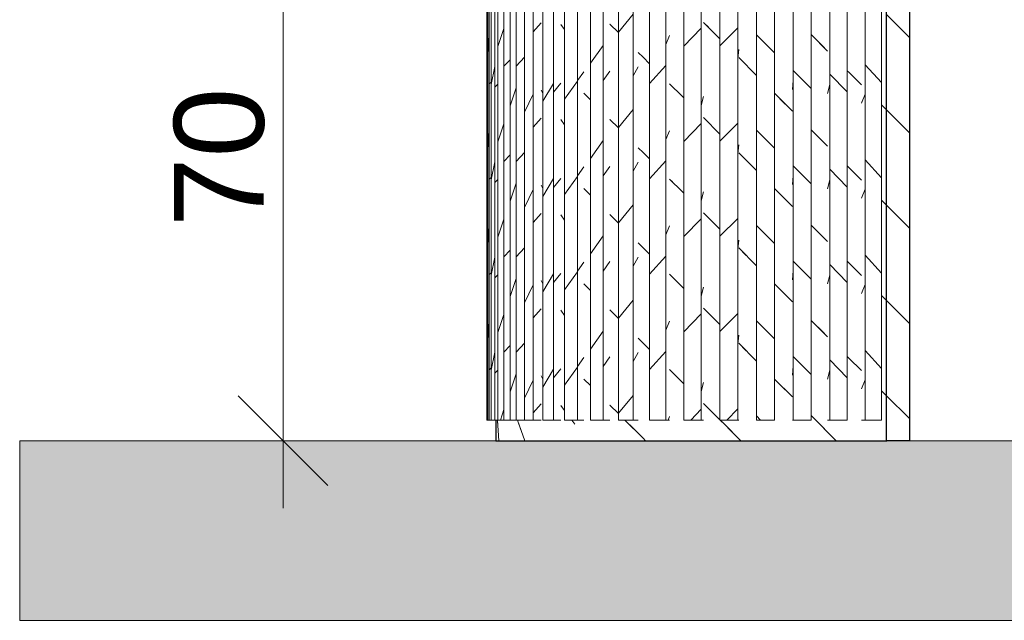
# Model space of a CAD drawing. Header units: millimetres. Extents: x -13164574 to -13156240, y -53157 to -50057.
# Tile 3 of 6: x -13160054 to -13158959, y -53157 to -52488. Entities that reach past the tile are written whole.
import ezdxf

# ---------------------------------------------------------------- set-up
doc = ezdxf.new("R2010")
doc.units = ezdxf.units.MM
doc.header["$MEASUREMENT"] = 0
for name, color, linetype in [('FACADE Meuble 1_5_0', 7, 'Continuous'), ('FACADE Meuble 1_5_AAG constr Poteaux', 7, 'Continuous'), ('FACADE Meuble 1_5_BQN 2 COTATIONS PC', 7, 'Continuous')]:
    doc.layers.add(name, color=color, linetype=linetype)
doc.styles.add('STYLE_GENERE_1', font='txt')

msp = doc.modelspace()

# ---------------------------------------------------------------- hatches: boundary and pattern name
at = {"layer": 'FACADE Meuble 1_5_0', "linetype": 'Continuous', "lineweight": 18, "true_color": 0xb3b3b3}
msp.add_hatch(color=253, dxfattribs=at).paths.add_polyline_path([(-13156240, -52956.8), (-13160054.2, -52956.8), (-13160054.2, -53156.8), (-13156240, -53156.8)])

# ---------------------------------------------------------------- linework, layer by layer
at = {"layer": 'FACADE Meuble 1_5_0', "color": 7, "linetype": 'Continuous', "lineweight": 30}
for p, q in [((-13159089.8, -52956.8), (-13159089.8, -52256.8)), ((-13159064.3, -52256.8), (-13159064.3, -52956.8)), ((-13159524.4, -52933.8), (-13159524.4, -52956.8)), ((-13159524.4, -52956.8), (-13159520.7, -52956.8)), ((-13159520.7, -52956.8), (-13159509.7, -52956.8)), ((-13159509.7, -52956.8), (-13159491.7, -52956.8)), ((-13159491.7, -52956.8), (-13159467.1, -52956.8)), ((-13159467.1, -52956.8), (-13159436.5, -52956.8)), ((-13159436.5, -52956.8), (-13159400.7, -52956.8)), ((-13159400.7, -52956.8), (-13159360.6, -52956.8)), ((-13159360.6, -52956.8), (-13159317.1, -52956.8)), ((-13159317.1, -52956.8), (-13159271.3, -52956.8)), ((-13159271.3, -52956.8), (-13159224.4, -52956.8)), ((-13159224.4, -52956.8), (-13159177.4, -52956.8)), ((-13159177.4, -52956.8), (-13159131.7, -52956.8)), ((-13159131.7, -52956.8), (-13159089.8, -52956.8)), ((-13159089.8, -52956.8), (-13159089.3, -52956.8)), ((-13159064.3, -52956.8), (-13159089.3, -52956.8))]:
    msp.add_line(p, q, dxfattribs=at)
at = {"layer": 'FACADE Meuble 1_5_0', "color": 1, "linetype": 'Continuous', "lineweight": 5}
for p, q in [((-13159064.3, -52508), (-13159089.8, -52482.4)), ((-13159064.3, -52508), (-13159089.8, -52482.4)), ((-13159447.9, -52499), (-13159452.2, -52493.2)), ((-13159388, -52502.4), (-13159397.5, -52493)), ((-13159397.3, -52493.1), (-13159397.5, -52493)), ((-13159275.1, -52509.3), (-13159293.4, -52491)), ((-13159287.9, -52496.5), (-13159293.4, -52491)), ((-13159155.4, -52522.9), (-13159173.7, -52504.6)), ((-13159158.9, -52519.4), (-13159173.7, -52504.6)), ((-13159360.6, -52529.9), (-13159365.9, -52524.5)), ((-13159364.5, -52526), (-13159365.9, -52524.5)), ((-13159353.4, -52537), (-13159360.6, -52529.9)), ((-13159234.4, -52550), (-13159254.2, -52530.1)), ((-13159245.9, -52538.4), (-13159254.2, -52530.1)), ((-13159131.7, -52546.6), (-13159133.4, -52544.9)), ((-13159131.7, -52546.6), (-13159133.4, -52544.9)), ((-13159117.7, -52560.6), (-13159131.7, -52546.6)), ((-13159117.7, -52560.6), (-13159131.7, -52546.6)), ((-13159317.1, -52573.3), (-13159331.1, -52559.4)), ((-13159327.8, -52562.6), (-13159331.1, -52559.4)), ((-13159472.2, -52569.9), (-13159474.1, -52566.4)), ((-13159419.2, -52577.3), (-13159426.6, -52569.9)), ((-13159426.5, -52570), (-13159426.6, -52569.9)), ((-13159194.5, -52589.9), (-13159214.4, -52570)), ((-13159202.4, -52582), (-13159214.4, -52570)), ((-13159315.3, -52575.1), (-13159317.1, -52573.3)), ((-13159089.8, -52588.5), (-13159095.3, -52583)), ((-13159089.8, -52588.5), (-13159095.3, -52583)), ((-13159064.3, -52614), (-13159089.8, -52588.5)), ((-13159064.3, -52614), (-13159089.8, -52588.5)), ((-13159447.9, -52605), (-13159452.2, -52599.3)), ((-13159388, -52608.4), (-13159397.5, -52599)), ((-13159397.3, -52599.1), (-13159397.5, -52599)), ((-13159275.1, -52615.4), (-13159293.4, -52597.1)), ((-13159287.9, -52602.6), (-13159293.4, -52597.1)), ((-13159155.4, -52629), (-13159173.7, -52610.7)), ((-13159158.9, -52625.4), (-13159173.7, -52610.7)), ((-13159360.6, -52635.9), (-13159365.9, -52630.6)), ((-13159364.5, -52632), (-13159365.9, -52630.6)), ((-13159353.4, -52643.1), (-13159360.6, -52635.9)), ((-13159234.4, -52656.1), (-13159254.2, -52636.2)), ((-13159245.9, -52644.5), (-13159254.2, -52636.2)), ((-13159131.7, -52652.7), (-13159133.4, -52650.9)), ((-13159131.7, -52652.7), (-13159133.4, -52650.9)), ((-13159117.7, -52666.7), (-13159131.7, -52652.7)), ((-13159117.7, -52666.7), (-13159131.7, -52652.7)), ((-13159317.1, -52679.4), (-13159331.1, -52665.4)), ((-13159327.8, -52668.7), (-13159331.1, -52665.4)), ((-13159472.2, -52676), (-13159474.1, -52672.4)), ((-13159419.2, -52683.3), (-13159426.6, -52676)), ((-13159426.5, -52676.1), (-13159426.6, -52676)), ((-13159315.3, -52681.2), (-13159317.1, -52679.4)), ((-13159194.5, -52695.9), (-13159214.4, -52676.1)), ((-13159202.4, -52688), (-13159214.4, -52676.1)), ((-13159089.8, -52694.5), (-13159095.3, -52689)), ((-13159089.8, -52694.5), (-13159095.3, -52689)), ((-13159275.1, -52721.4), (-13159293.4, -52703.1)), ((-13159287.9, -52708.6), (-13159293.4, -52703.1)), ((-13159064.3, -52720.1), (-13159089.8, -52694.5)), ((-13159064.3, -52720.1), (-13159089.8, -52694.5)), ((-13159447.9, -52711.1), (-13159452.2, -52705.3)), ((-13159388, -52714.5), (-13159397.5, -52705.1)), ((-13159397.3, -52705.2), (-13159397.5, -52705.1)), ((-13159155.4, -52735.1), (-13159173.7, -52716.7)), ((-13159158.9, -52731.5), (-13159173.7, -52716.7)), ((-13159360.6, -52742), (-13159365.9, -52736.6)), ((-13159364.5, -52738.1), (-13159365.9, -52736.6)), ((-13159353.4, -52749.1), (-13159360.6, -52742)), ((-13159234.4, -52762.1), (-13159254.2, -52742.2)), ((-13159245.9, -52750.6), (-13159254.2, -52742.2)), ((-13159131.7, -52758.8), (-13159133.4, -52757)), ((-13159131.7, -52758.8), (-13159133.4, -52757)), ((-13159117.7, -52772.7), (-13159131.7, -52758.8)), ((-13159117.7, -52772.7), (-13159131.7, -52758.8)), ((-13159472.2, -52782), (-13159474.1, -52778.5)), ((-13159317.1, -52785.5), (-13159331.1, -52771.5)), ((-13159327.8, -52774.7), (-13159331.1, -52771.5)), ((-13159419.2, -52789.4), (-13159426.6, -52782)), ((-13159426.5, -52782.1), (-13159426.6, -52782)), ((-13159315.3, -52787.3), (-13159317.1, -52785.5)), ((-13159194.5, -52802), (-13159214.4, -52782.1)), ((-13159202.4, -52794.1), (-13159214.4, -52782.1)), ((-13159089.8, -52800.6), (-13159095.3, -52795.1)), ((-13159089.8, -52800.6), (-13159095.3, -52795.1)), ((-13159064.3, -52826.2), (-13159089.8, -52800.6)), ((-13159064.3, -52826.2), (-13159089.8, -52800.6)), ((-13159447.9, -52817.2), (-13159452.2, -52811.4)), ((-13159388, -52820.6), (-13159397.5, -52811.2)), ((-13159397.3, -52811.3), (-13159397.5, -52811.2)), ((-13159275.1, -52827.5), (-13159293.4, -52809.2)), ((-13159287.9, -52814.7), (-13159293.4, -52809.2)), ((-13159155.4, -52841.1), (-13159173.7, -52822.8)), ((-13159158.9, -52837.6), (-13159173.7, -52822.8)), ((-13159360.6, -52848.1), (-13159365.9, -52842.7)), ((-13159364.5, -52844.2), (-13159365.9, -52842.7)), ((-13159353.4, -52855.2), (-13159360.6, -52848.1)), ((-13159234.4, -52868.2), (-13159254.2, -52848.3)), ((-13159245.9, -52856.6), (-13159254.2, -52848.3)), ((-13159131.7, -52864.8), (-13159133.4, -52863.1)), ((-13159131.7, -52864.8), (-13159133.4, -52863.1)), ((-13159117.7, -52878.8), (-13159131.7, -52864.8)), ((-13159117.7, -52878.8), (-13159131.7, -52864.8)), ((-13159317.1, -52891.5), (-13159331.1, -52877.6)), ((-13159327.8, -52880.8), (-13159331.1, -52877.6)), ((-13159472.2, -52888.1), (-13159474.1, -52884.6)), ((-13159419.2, -52895.5), (-13159426.6, -52888.1)), ((-13159426.5, -52888.2), (-13159426.6, -52888.1)), ((-13159194.5, -52908.1), (-13159214.4, -52888.2)), ((-13159202.4, -52900.2), (-13159214.4, -52888.2)), ((-13159315.3, -52893.3), (-13159317.1, -52891.5)), ((-13159089.8, -52906.7), (-13159095.3, -52901.2)), ((-13159089.8, -52906.7), (-13159095.3, -52901.2)), ((-13159064.3, -52932.2), (-13159089.8, -52906.7)), ((-13159064.3, -52932.2), (-13159089.8, -52906.7)), ((-13159447.9, -52923.2), (-13159452.2, -52917.5)), ((-13159388, -52926.6), (-13159397.5, -52917.2)), ((-13159397.3, -52917.3), (-13159397.5, -52917.2)), ((-13159275.1, -52933.6), (-13159293.4, -52915.2)), ((-13159287.9, -52920.8), (-13159293.4, -52915.2)), ((-13159145.8, -52956.8), (-13159173.7, -52928.9)), ((-13159158.9, -52943.6), (-13159173.7, -52928.9)), ((-13159521.1, -52956.8), (-13159522.7, -52933.8)), ((-13159522.1, -52941.4), (-13159522.7, -52933.8)), ((-13159492.1, -52956.8), (-13159500.5, -52933.8)), ((-13159496.5, -52944.8), (-13159500.5, -52933.8)), ((-13159436.5, -52938.4), (-13159440, -52933.8)), ((-13159436.5, -52938.4), (-13159440, -52933.8)), ((-13159360.6, -52954.1), (-13159380.9, -52933.8)), ((-13159370.7, -52944), (-13159380.9, -52933.8)), ((-13159271.3, -52937.3), (-13159274.8, -52933.8)), ((-13159271.3, -52937.3), (-13159273, -52935.7)), ((-13159251.8, -52956.8), (-13159271.3, -52937.3)), ((-13159261.8, -52946.8), (-13159271.3, -52937.3)), ((-13159357.9, -52956.8), (-13159360.6, -52954.1))]:
    msp.add_line(p, q, dxfattribs=at)
at = {"layer": 'FACADE Meuble 1_5_0', "color": 7, "linetype": 'Continuous', "lineweight": 20, "flags": 128}
for points in [[(-13160054.2, -52956.8), (-13160054.2, -53156.8)], [(-13160054.2, -53156.8), (-13156240, -53156.8), (-13156240, -52956.8), (-13160054.2, -52956.8)]]:
    msp.add_lwpolyline(points, dxfattribs=at)
at = {"layer": 'FACADE Meuble 1_5_AAG constr Poteaux', "color": 7, "linetype": 'Continuous', "lineweight": 20}
for p, q in [((-13159534.4, -52933.8), (-13159534.4, -52256.8)), ((-13159533.2, -52933.8), (-13159533.2, -52256.8)), ((-13159531.7, -52933.8), (-13159531.7, -52256.8)), ((-13159529.7, -52933.8), (-13159529.7, -52256.8)), ((-13159525.6, -52933.8), (-13159525.6, -52256.8)), ((-13159522.3, -52933.8), (-13159522.3, -52256.8)), ((-13159515.4, -52933.8), (-13159515.4, -52256.8)), ((-13159508.6, -52933.8), (-13159508.6, -52256.8)), ((-13159501.8, -52933.8), (-13159501.8, -52256.8)), ((-13159492.4, -52933.8), (-13159492.4, -52256.8)), ((-13159482.9, -52933.8), (-13159482.9, -52256.8)), ((-13159472.2, -52933.8), (-13159472.2, -52256.8)), ((-13159460.2, -52933.8), (-13159460.2, -52256.8)), ((-13159447.9, -52933.8), (-13159447.9, -52256.8)), ((-13159433.6, -52933.8), (-13159433.6, -52256.8)), ((-13159419.2, -52933.8), (-13159419.2, -52256.8)), ((-13159404.9, -52933.8), (-13159404.9, -52256.8)), ((-13159388, -52933.8), (-13159388, -52256.8)), ((-13159371.6, -52933.8), (-13159371.6, -52256.8)), ((-13159353.4, -52933.8), (-13159353.4, -52256.8)), ((-13159335.3, -52933.8), (-13159335.3, -52256.8)), ((-13159315.3, -52933.8), (-13159315.3, -52256.8)), ((-13159296, -52933.8), (-13159296, -52256.8)), ((-13159275.1, -52933.8), (-13159275.1, -52256.8)), ((-13159255.1, -52933.8), (-13159255.1, -52256.8)), ((-13159234.4, -52933.8), (-13159234.4, -52256.8)), ((-13159214.4, -52933.8), (-13159214.4, -52256.8)), ((-13159193.6, -52933.8), (-13159193.6, -52256.8)), ((-13159173.7, -52933.8), (-13159173.7, -52256.8)), ((-13159152.7, -52933.8), (-13159152.7, -52256.8)), ((-13159133.4, -52933.8), (-13159133.4, -52256.8)), ((-13159113.4, -52933.8), (-13159113.4, -52256.8)), ((-13159095.3, -52933.8), (-13159095.3, -52256.8)), ((-13159534.4, -52933.8), (-13159533.2, -52933.8)), ((-13159533.2, -52933.8), (-13159531.7, -52933.8)), ((-13159531.7, -52933.8), (-13159529.7, -52933.8)), ((-13159529.7, -52933.8), (-13159525.6, -52933.8)), ((-13159525.6, -52933.8), (-13159522.3, -52933.8)), ((-13159522.3, -52933.8), (-13159515.4, -52933.8)), ((-13159515.4, -52933.8), (-13159508.6, -52933.8)), ((-13159508.6, -52933.8), (-13159501.8, -52933.8)), ((-13159501.8, -52933.8), (-13159492.4, -52933.8)), ((-13159492.4, -52933.8), (-13159482.9, -52933.8)), ((-13159482.9, -52933.8), (-13159474.1, -52933.8)), ((-13159472.2, -52933.8), (-13159460.2, -52933.8)), ((-13159460.2, -52933.8), (-13159452.2, -52933.8)), ((-13159447.9, -52933.8), (-13159433.6, -52933.8)), ((-13159433.6, -52933.8), (-13159426.6, -52933.8)), ((-13159419.2, -52933.8), (-13159404.9, -52933.8)), ((-13159404.9, -52933.8), (-13159397.5, -52933.8)), ((-13159388, -52933.8), (-13159371.6, -52933.8)), ((-13159371.6, -52933.8), (-13159365.9, -52933.8)), ((-13159353.4, -52933.8), (-13159335.3, -52933.8)), ((-13159335.3, -52933.8), (-13159331.1, -52933.8)), ((-13159315.3, -52933.8), (-13159296, -52933.8)), ((-13159296, -52933.8), (-13159293.4, -52933.8)), ((-13159275.1, -52933.8), (-13159255.1, -52933.8)), ((-13159255.1, -52933.8), (-13159254.2, -52933.8)), ((-13159234.4, -52933.8), (-13159214.4, -52933.8)), ((-13159194.5, -52933.8), (-13159193.6, -52933.8)), ((-13159193.6, -52933.8), (-13159173.7, -52933.8)), ((-13159155.4, -52933.8), (-13159152.7, -52933.8)), ((-13159152.7, -52933.8), (-13159133.4, -52933.8)), ((-13159117.7, -52933.8), (-13159113.4, -52933.8)), ((-13159113.4, -52933.8), (-13159095.3, -52933.8))]:
    msp.add_line(p, q, dxfattribs=at)
at = {"layer": 'FACADE Meuble 1_5_AAG constr Poteaux', "color": 1, "linetype": 'Continuous', "lineweight": 5}
for p, q in [((-13159388, -52502), (-13159371.6, -52482)), ((-13159482.9, -52501.6), (-13159474.1, -52491.6)), ((-13159522.3, -52518), (-13159515.4, -52498)), ((-13159335.3, -52515.5), (-13159331.1, -52505.5)), ((-13159335.3, -52515.5), (-13159331.1, -52505.5)), ((-13159315.3, -52517.5), (-13159296, -52497.5)), ((-13159275.1, -52517.1), (-13159255.1, -52497.1)), ((-13159214.4, -52525), (-13159234.4, -52505)), ((-13159533.2, -52526.1), (-13159531.7, -52506.1)), ((-13159419.2, -52536.6), (-13159404.9, -52516.6)), ((-13159534.4, -52526.8), (-13159533.2, -52525.7)), ((-13159255.1, -52531.2), (-13159254.2, -52521.2)), ((-13159255.1, -52531.2), (-13159254.2, -52521.2)), ((-13159515.4, -52539.9), (-13159508.6, -52532.6)), ((-13159501.8, -52539.9), (-13159492.4, -52529.9)), ((-13159095.3, -52558.1), (-13159113.4, -52538.1)), ((-13159529.7, -52560.1), (-13159525.6, -52540.1)), ((-13159433.6, -52555.9), (-13159426.6, -52545.9)), ((-13159433.6, -52555.9), (-13159426.6, -52545.9)), ((-13159404.9, -52555.9), (-13159397.5, -52545.3)), ((-13159404.9, -52555.9), (-13159397.5, -52545.3)), ((-13159371.6, -52550.5), (-13159365.9, -52540.5)), ((-13159371.6, -52550.5), (-13159365.9, -52540.5)), ((-13159353.4, -52559.2), (-13159335.3, -52539.2)), ((-13159173.7, -52564.7), (-13159193.6, -52544.7)), ((-13159133.4, -52568.5), (-13159152.7, -52548.5)), ((-13159531.7, -52559.6), (-13159529.7, -52557.6)), ((-13159525.6, -52563.3), (-13159522.3, -52559.9)), ((-13159472.2, -52578.9), (-13159460.2, -52558.9)), ((-13159460.2, -52568.6), (-13159452.2, -52558.6)), ((-13159447.9, -52576.6), (-13159433.6, -52556.6)), ((-13159194.5, -52565.6), (-13159193.6, -52555.6)), ((-13159155.4, -52570.2), (-13159152.7, -52560.2)), ((-13159508.6, -52584), (-13159501.8, -52564)), ((-13159492.4, -52591.1), (-13159482.9, -52571.1)), ((-13159117.7, -52580.9), (-13159113.4, -52570.9)), ((-13159296, -52583.7), (-13159293.4, -52573.7)), ((-13159296, -52583.7), (-13159293.4, -52573.7)), ((-13159117.7, -52580.9), (-13159117.1, -52579.6)), ((-13159388, -52608.1), (-13159371.6, -52588.1)), ((-13159522.3, -52624), (-13159515.4, -52604)), ((-13159482.9, -52607.7), (-13159474.1, -52597.7)), ((-13159315.3, -52623.6), (-13159296, -52603.6)), ((-13159275.1, -52623.2), (-13159255.1, -52603.2)), ((-13159533.2, -52632.2), (-13159531.7, -52612.2)), ((-13159335.3, -52621.6), (-13159331.1, -52611.6)), ((-13159335.3, -52621.6), (-13159331.1, -52611.6)), ((-13159214.4, -52631), (-13159234.4, -52611)), ((-13159419.2, -52642.7), (-13159404.9, -52622.7)), ((-13159534.4, -52632.8), (-13159533.2, -52631.7)), ((-13159501.8, -52645.9), (-13159492.4, -52636)), ((-13159255.1, -52637.3), (-13159254.2, -52627.3)), ((-13159255.1, -52637.3), (-13159254.2, -52627.3)), ((-13159529.7, -52666.2), (-13159525.6, -52646.2)), ((-13159515.4, -52645.9), (-13159508.6, -52638.6)), ((-13159371.6, -52656.6), (-13159365.9, -52646.6)), ((-13159371.6, -52656.6), (-13159365.9, -52646.6)), ((-13159353.4, -52665.3), (-13159335.3, -52645.3)), ((-13159095.3, -52664.2), (-13159113.4, -52644.2)), ((-13159433.6, -52662), (-13159426.6, -52652)), ((-13159433.6, -52662), (-13159426.6, -52652)), ((-13159404.9, -52662), (-13159397.5, -52651.3)), ((-13159404.9, -52662), (-13159397.5, -52651.3)), ((-13159173.7, -52670.8), (-13159193.6, -52650.8)), ((-13159133.4, -52674.6), (-13159152.7, -52654.6)), ((-13159531.7, -52665.7), (-13159529.7, -52663.7)), ((-13159525.6, -52669.4), (-13159522.3, -52665.9)), ((-13159508.6, -52690.1), (-13159501.8, -52670.1)), ((-13159472.2, -52684.9), (-13159460.2, -52664.9)), ((-13159460.2, -52674.7), (-13159452.2, -52664.7)), ((-13159447.9, -52682.7), (-13159433.6, -52662.7)), ((-13159194.5, -52671.7), (-13159193.6, -52661.7)), ((-13159155.4, -52676.2), (-13159152.7, -52666.2)), ((-13159492.4, -52697.2), (-13159482.9, -52677.2)), ((-13159296, -52689.8), (-13159293.4, -52679.8)), ((-13159296, -52689.8), (-13159293.4, -52679.8)), ((-13159117.7, -52686.9), (-13159113.4, -52676.9)), ((-13159117.7, -52686.9), (-13159117.1, -52685.7)), ((-13159388, -52714.1), (-13159371.6, -52694.1)), ((-13159522.3, -52730.1), (-13159515.4, -52710.1)), ((-13159482.9, -52713.7), (-13159474.1, -52703.7)), ((-13159315.3, -52729.6), (-13159296, -52709.6)), ((-13159275.1, -52729.2), (-13159255.1, -52709.2)), ((-13159533.2, -52738.3), (-13159531.7, -52718.3)), ((-13159335.3, -52727.6), (-13159331.1, -52717.6)), ((-13159335.3, -52727.6), (-13159331.1, -52717.6)), ((-13159214.4, -52737.1), (-13159234.4, -52717.1)), ((-13159419.2, -52748.8), (-13159404.9, -52728.8)), ((-13159255.1, -52743.4), (-13159254.2, -52733.4)), ((-13159255.1, -52743.4), (-13159254.2, -52733.4)), ((-13159534.4, -52738.9), (-13159533.2, -52737.8)), ((-13159515.4, -52752), (-13159508.6, -52744.7)), ((-13159501.8, -52752), (-13159492.4, -52742.1)), ((-13159529.7, -52772.3), (-13159525.6, -52752.3)), ((-13159433.6, -52768), (-13159426.6, -52758)), ((-13159433.6, -52768), (-13159426.6, -52758)), ((-13159404.9, -52768), (-13159397.5, -52757.4)), ((-13159404.9, -52768), (-13159397.5, -52757.4)), ((-13159371.6, -52762.6), (-13159365.9, -52752.6)), ((-13159371.6, -52762.6), (-13159365.9, -52752.6)), ((-13159353.4, -52771.4), (-13159335.3, -52751.4)), ((-13159173.7, -52776.9), (-13159193.6, -52756.9)), ((-13159095.3, -52770.3), (-13159113.4, -52750.3)), ((-13159447.9, -52788.8), (-13159433.6, -52768.8)), ((-13159194.5, -52777.8), (-13159193.6, -52767.8)), ((-13159133.4, -52780.7), (-13159152.7, -52760.7)), ((-13159531.7, -52771.7), (-13159529.7, -52769.7)), ((-13159525.6, -52775.4), (-13159522.3, -52772)), ((-13159508.6, -52796.2), (-13159501.8, -52776.2)), ((-13159472.2, -52791), (-13159460.2, -52771)), ((-13159460.2, -52780.8), (-13159452.2, -52770.8)), ((-13159155.4, -52782.3), (-13159152.7, -52772.3)), ((-13159492.4, -52803.2), (-13159482.9, -52783.2)), ((-13159296, -52795.8), (-13159293.4, -52785.8)), ((-13159296, -52795.8), (-13159293.4, -52785.8)), ((-13159117.7, -52793), (-13159113.4, -52783)), ((-13159388, -52820.2), (-13159371.6, -52800.2)), ((-13159117.7, -52793), (-13159117.1, -52791.7)), ((-13159482.9, -52819.8), (-13159474.1, -52809.8)), ((-13159522.3, -52836.2), (-13159515.4, -52816.2)), ((-13159335.3, -52833.7), (-13159331.1, -52823.7)), ((-13159335.3, -52833.7), (-13159331.1, -52823.7)), ((-13159315.3, -52835.7), (-13159296, -52815.7)), ((-13159275.1, -52835.3), (-13159255.1, -52815.3)), ((-13159214.4, -52843.2), (-13159234.4, -52823.2)), ((-13159533.2, -52844.3), (-13159531.7, -52824.3)), ((-13159534.4, -52845), (-13159533.2, -52843.8)), ((-13159419.2, -52854.8), (-13159404.9, -52834.8)), ((-13159255.1, -52849.4), (-13159254.2, -52839.4)), ((-13159255.1, -52849.4), (-13159254.2, -52839.4)), ((-13159515.4, -52858.1), (-13159508.6, -52850.8)), ((-13159501.8, -52858.1), (-13159492.4, -52848.1)), ((-13159095.3, -52876.3), (-13159113.4, -52856.3)), ((-13159529.7, -52878.3), (-13159525.6, -52858.3)), ((-13159433.6, -52874.1), (-13159426.6, -52864.1)), ((-13159433.6, -52874.1), (-13159426.6, -52864.1)), ((-13159404.9, -52874.1), (-13159397.5, -52863.5)), ((-13159404.9, -52874.1), (-13159397.5, -52863.5)), ((-13159371.6, -52868.7), (-13159365.9, -52858.7)), ((-13159371.6, -52868.7), (-13159365.9, -52858.7)), ((-13159353.4, -52877.4), (-13159335.3, -52857.4)), ((-13159173.7, -52882.9), (-13159193.6, -52862.9)), ((-13159133.4, -52886.7), (-13159152.7, -52866.7)), ((-13159531.7, -52877.8), (-13159529.7, -52875.8)), ((-13159525.6, -52881.5), (-13159522.3, -52878.1)), ((-13159472.2, -52897.1), (-13159460.2, -52877.1)), ((-13159460.2, -52886.8), (-13159452.2, -52876.8)), ((-13159447.9, -52894.8), (-13159433.6, -52874.8)), ((-13159194.5, -52883.8), (-13159193.6, -52873.8)), ((-13159155.4, -52888.4), (-13159152.7, -52878.4)), ((-13159508.6, -52902.2), (-13159501.8, -52882.2)), ((-13159492.4, -52909.3), (-13159482.9, -52889.3)), ((-13159117.7, -52899.1), (-13159113.4, -52889.1)), ((-13159296, -52901.9), (-13159293.4, -52891.9)), ((-13159296, -52901.9), (-13159293.4, -52891.9)), ((-13159117.7, -52899.1), (-13159117.1, -52897.8)), ((-13159388, -52926.3), (-13159371.6, -52906.3)), ((-13159519.4, -52933.8), (-13159515.4, -52922.2)), ((-13159482.9, -52925.8), (-13159474.1, -52915.8)), ((-13159307.6, -52933.8), (-13159296, -52921.8)), ((-13159267.5, -52933.8), (-13159255.1, -52921.4)), ((-13159531.9, -52933.8), (-13159531.7, -52930.4)), ((-13159332.8, -52933.8), (-13159331.1, -52929.8)), ((-13159332.8, -52933.8), (-13159331.1, -52929.8)), ((-13159229.8, -52933.8), (-13159234.4, -52929.2))]:
    msp.add_line(p, q, dxfattribs=at)
at = {"layer": 'FACADE Meuble 1_5_BQN 2 COTATIONS PC', "color": 7, "linetype": 'Continuous', "lineweight": 5}
for p, q in [((-13159761.2, -52956.8), (-13159761.2, -52256.8)), ((-13159811.2, -52906.8), (-13159711.2, -53006.8)), ((-13159667.5, -52956.8), (-13159855, -52956.8)), ((-13159761.2, -53031.8), (-13159761.2, -52956.8))]:
    msp.add_line(p, q, dxfattribs=at)

# ---------------------------------------------------------------- texts
at = {"layer": 'FACADE Meuble 1_5_BQN 2 COTATIONS PC', "color": 7, "linetype": 'Continuous', "lineweight": 5, "insert": (-13159781.2, -52719.1), "char_height": 100, "width": 148.829, "attachment_point": 7, "rotation": 90, "style": 'STYLE_GENERE_1'}
msp.add_mtext('\\A1;{\\pql;\\fArial Unicode MS|b0|i0|c0|p0;\\W1.000000;70}', dxfattribs=at)

doc.saveas('drawing.dxf')
